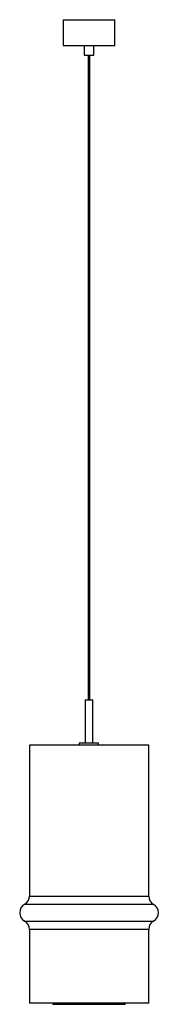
# Paper-space layout '_Posterior' of a CAD drawing. Header units: millimetres. Extents: x -17 to 198, y -173 to 1354.
import ezdxf

# ---------------------------------------------------------------- set-up
doc = ezdxf.new("R2010")
doc.units = ezdxf.units.MM

psp = doc.layouts.new('_Posterior')

# ---------------------------------------------------------------- linework, layer by layer
at = {"color": 7, "linetype": 'Continuous', "lineweight": 25}
for p, q in [((50.8, 1353.7), (50.8, 1313.7)), ((50.8, 1353.7), (130.8, 1353.7)), ((130.8, 1313.7), (130.8, 1353.7)), ((50.8, 1313.7), (130.8, 1313.7)), ((83.3, 1313.7), (83.3, 1298.7)), ((98.3, 1298.7), (98.3, 1313.7)), ((83.3, 1298.7), (98.3, 1298.7)), ((89.3, 1298.7), (89.3, 298.7)), ((92.3, 298.7), (92.3, 1298.7)), ((84.8, 298.7), (84.8, 231.7)), ((84.8, 298.7), (96.8, 298.7)), ((96.8, 231.7), (96.8, 298.7)), ((75.8, 231.7), (75.8, 228.7)), ((105.8, 231.7), (75.8, 231.7)), ((105.8, 228.7), (105.8, 231.7)), ((-1.8, 228.7), (-1.8, -5.3)), ((183.5, 228.7), (-1.8, 228.7)), ((183.5, -5.3), (183.5, 228.7)), ((-1.8, -57.2), (-1.8, -171.3)), ((183.5, -171.3), (183.5, -57.2)), ((183.5, -171.3), (-1.8, -171.3)), ((34.5, -171.3), (34.5, -173.3)), ((147.2, -173.3), (34.5, -173.3)), ((147.2, -173.3), (147.2, -171.3))]:
    psp.add_line(p, q, dxfattribs=at)
at = {"color": 8, "linetype": 'Continuous', "lineweight": 25}
for p, q in [((-1.8, -5.3), (183.5, -5.3)), ((191, -18.3), (-9.3, -18.3)), ((-9.3, -44.2), (191, -44.2)), ((183.5, -57.2), (-1.8, -57.2))]:
    psp.add_line(p, q, dxfattribs=at)
at = {"color": 7, "linetype": 'Continuous', "lineweight": 25}
for centre, start, end in [((-16.8, -5.3), 300, 0), ((198.5, -5.3), 180, 240), ((-1.8, -31.3), 120, 240), ((183.5, -31.3), 300, 60), ((-16.8, -57.2), 0, 60), ((198.5, -57.2), 120, 180)]:
    psp.add_arc(centre, 15, start, end, dxfattribs=at)

doc.saveas('drawing.dxf')
